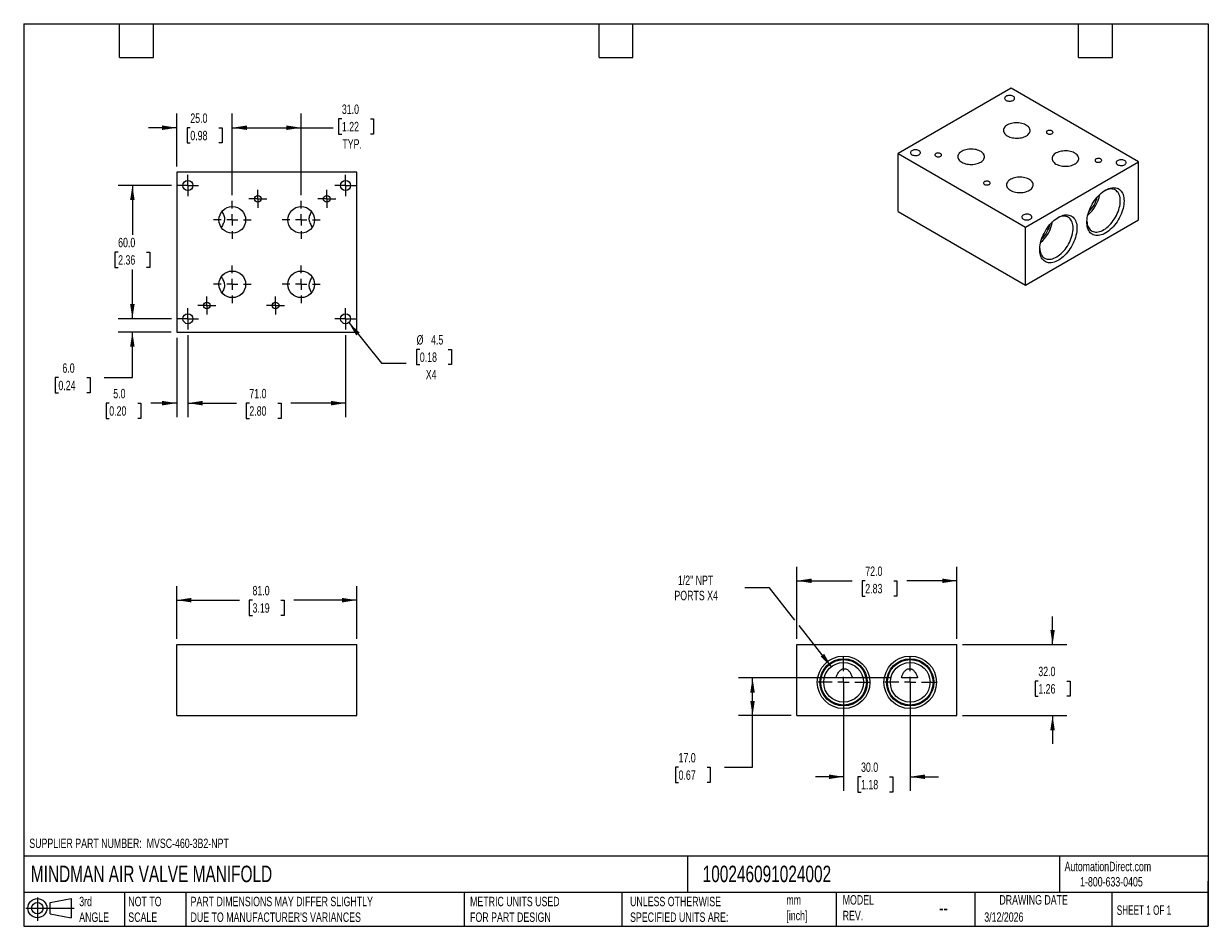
# Model space of a CAD drawing. Header units: millimetres. Extents: x 13 to 546, y 13 to 419.
import ezdxf

# ---------------------------------------------------------------- set-up
doc = ezdxf.new("R2010")
doc.units = ezdxf.units.MM
doc.header["$LTSCALE"] = 2
doc.linetypes.add('SLD-Center', pattern=[19.05, 15.24, -1.27, 1.27, -1.27])
doc.linetypes.add('SLD-Solid', pattern=[0])
doc.layers.add('CENTER', color=40, linetype='SLD-Center')
doc.layers.add('SLD-DEFPOINTS', color=7, linetype='Continuous')
doc.layers.add('DIMENSIONS', color=140, linetype='SLD-Solid', lineweight=25)
doc.layers.add('TEXT', color=140, linetype='SLD-Solid', lineweight=25)
doc.styles.add('SLDTEXTSTYLE0', font='TXT', dxfattribs={"width": 0.7})
doc.styles.add('SLDTEXTSTYLE1', font='TXT', dxfattribs={"width": 0.65})
doc.dimstyles.new('SLDDIMSTYLE0', dxfattribs={"dimtxt": 4.316016, "dimasz": 6.604, "dimexe": 0, "dimexo": 0.0625, "dimgap": 1.079004, "dimtad": 0, "dimtih": 1, "dimtoh": 1, "dimdec": 1, "dimrnd": 1e-09, "dimzin": 4, "dimdsep": 46, "dimtxsty": 'SLDTEXTSTYLE0', "dimsah": 1, "dimcen": 0.09, "dimadec": 0, "dimazin": 1, "dimtfac": 1, "dimtdec": 1, "dimtofl": 0, "dimtmove": 0, "dimatfit": 3, "dimfxl": 0, "dimfrac": 2, "dimtolj": 1, "dimtzin": 12, "dimarcsym": 0})
doc.dimstyles.new('SLDDIMSTYLE1', dxfattribs={"dimtxt": 4.316016, "dimasz": 6.604, "dimexe": 0, "dimexo": 0.0625, "dimgap": 1.079004, "dimtad": 0, "dimtih": 1, "dimtoh": 1, "dimdec": 1, "dimrnd": 1e-09, "dimzin": 12, "dimdsep": 46, "dimtxsty": 'SLDTEXTSTYLE0', "dimsah": 1, "dimcen": 0, "dimadec": 0, "dimazin": 3, "dimtfac": 1, "dimtdec": 1, "dimtofl": 0, "dimtmove": 0, "dimatfit": 3, "dimfxl": 0, "dimfrac": 2, "dimtolj": 1, "dimtzin": 12, "dimarcsym": 0})
doc.dimstyles.new('SLDDIMSTYLE2', dxfattribs={"dimtxt": 4.316016, "dimasz": 6.604, "dimexe": 0, "dimexo": 0.0625, "dimgap": 1.079004, "dimtad": 0, "dimtih": 1, "dimtoh": 1, "dimdec": 1, "dimrnd": 1e-09, "dimzin": 4, "dimdsep": 46, "dimtxsty": 'SLDTEXTSTYLE0', "dimsah": 1, "dimcen": 0.09, "dimadec": 0, "dimazin": 1, "dimtfac": 1, "dimtdec": 1, "dimtmove": 0, "dimatfit": 0, "dimfxl": 0, "dimfrac": 2, "dimtolj": 1, "dimtzin": 12, "dimarcsym": 0})
doc.dimstyles.new('SLDDIMSTYLE3', dxfattribs={"dimtxt": 4.316016, "dimasz": 6.604, "dimexe": 0, "dimexo": 0.0625, "dimgap": 1.079004, "dimtad": 0, "dimtih": 1, "dimtoh": 1, "dimdec": 1, "dimrnd": 1e-09, "dimzin": 12, "dimdsep": 46, "dimtxsty": 'SLDTEXTSTYLE0', "dimsah": 1, "dimcen": 0, "dimadec": 0, "dimazin": 3, "dimtfac": 1, "dimtdec": 1, "dimtofl": 0, "dimtmove": 0, "dimatfit": 3, "dimfxl": 0, "dimfrac": 2, "dimtolj": 1, "dimtzin": 12, "dimarcsym": 0})

# ---------------------------------------------------------------- blocks, each defined once
blk = doc.blocks.new('Block11')
at = {"color": 7, "linetype": 'SLD-Solid', "lineweight": 18}
for p, q in [((0, 5.76), (21.75, 5.76)), ((5.18, 10.62), (5.18, 0)), ((10.96, 8.33), (20.35, 10.06)), ((10.96, 3.19), (10.96, 8.33)), ((20.35, 10.06), (20.35, 1.46)), ((10.96, 3.19), (20.35, 1.46))]:
    blk.add_line(p, q, dxfattribs=at)
for radius in [4.3, 2.57]:
    blk.add_circle((5.18, 5.76), radius, dxfattribs=at)
blk = doc.blocks.new('Block12')
at = {"layer": 'SLD-DEFPOINTS'}
blk.add_blockref('Block11', (0, 0), dxfattribs=at)
blk = doc.blocks.new('_D')
at = {"layer": 'DIMENSIONS'}
for p, q in [((81.64, 142.09), (81.64, 165.9)), ((162.64, 142.09), (162.64, 165.9)), ((81.64, 159.55), (109.88, 159.55)), ((115.73, 159.55), (114.28, 159.55)), ((114.28, 159.55), (114.28, 152.69)), ((128.55, 159.55), (130, 159.55)), ((130, 159.55), (130, 152.69)), ((162.64, 159.55), (134.4, 159.55)), ((114.28, 152.69), (115.73, 152.69)), ((130, 152.69), (128.55, 152.69))]:
    blk.add_line(p, q, dxfattribs=at)
for points in [[(81.64, 159.55), (88.24, 158.54), (88.24, 160.57)], [(162.64, 159.55), (156.03, 160.57), (156.03, 158.54)]]:
    blk.add_solid(points, dxfattribs=at)
at = {"layer": 'DIMENSIONS', "char_height": 4.233, "attachment_point": 1, "style": 'SLDTEXTSTYLE0'}
for s, insert in [('81.0', (115.73, 165.97)), ('3.19', (115.73, 158.15))]:
    blk.add_mtext(s, dxfattribs=dict(at, insert=insert))
blk = doc.blocks.new('_D_1')
at = {"layer": 'DIMENSIONS'}
for p, q in [((402.84, 124.55), (334.53, 124.55)), ((340.88, 107.55), (340.88, 124.55)), ((358.34, 107.55), (334.53, 107.55)), ((340.88, 84.29), (340.88, 107.55)), ((307.57, 84.29), (306.12, 84.29)), ((306.12, 84.29), (306.12, 77.43)), ((320.39, 84.29), (321.84, 84.29)), ((321.84, 84.29), (321.84, 77.43)), ((328.18, 84.29), (340.88, 84.29)), ((306.12, 77.43), (307.57, 77.43)), ((321.84, 77.43), (320.39, 77.43))]:
    blk.add_line(p, q, dxfattribs=at)
for points in [[(340.88, 124.55), (339.86, 117.95), (341.89, 117.95)], [(340.88, 107.55), (341.89, 114.16), (339.86, 114.16)]]:
    blk.add_solid(points, dxfattribs=at)
at = {"layer": 'DIMENSIONS', "char_height": 4.233, "attachment_point": 1, "style": 'SLDTEXTSTYLE0'}
for s, insert in [('17.0', (307.57, 90.71)), ('0.67', (307.57, 82.89))]:
    blk.add_mtext(s, dxfattribs=dict(at, insert=insert))
blk = doc.blocks.new('_D_2')
at = {"layer": 'DIMENSIONS'}
for p, q in [((348.54, 165.17), (337.43, 165.17)), ((359.94, 150.6), (348.54, 165.17)), ((376.37, 129.58), (361.81, 148.2))]:
    blk.add_line(p, q, dxfattribs=at)
blk.add_solid([(376.37, 129.58), (373.11, 135.41), (371.51, 134.16)], dxfattribs=at)
at = {"layer": 'DIMENSIONS', "char_height": 4.233, "attachment_point": 1, "style": 'SLDTEXTSTYLE0'}
for s, insert in [('1/2" NPT', (307.26, 170.62)), ('PORTS X4', (305.7, 163.76))]:
    blk.add_mtext(s, dxfattribs=dict(at, insert=insert))
blk = doc.blocks.new('_D_3')
at = {"layer": 'DIMENSIONS'}
for p, q in [((475.98, 139.55), (475.98, 152.25)), ((435.42, 139.55), (482.33, 139.55)), ((469.56, 123.14), (468.11, 123.14)), ((468.11, 123.14), (468.11, 116.28)), ((482.39, 123.14), (483.84, 123.14)), ((483.84, 123.14), (483.84, 116.28)), ((468.11, 116.28), (469.56, 116.28)), ((483.84, 116.28), (482.39, 116.28)), ((435.42, 107.55), (482.33, 107.55)), ((475.98, 107.55), (475.98, 94.85))]:
    blk.add_line(p, q, dxfattribs=at)
for points in [[(475.98, 139.55), (476.99, 146.16), (474.96, 146.16)], [(475.98, 107.55), (474.96, 100.95), (476.99, 100.95)]]:
    blk.add_solid(points, dxfattribs=at)
at = {"layer": 'DIMENSIONS', "char_height": 4.233, "attachment_point": 1, "style": 'SLDTEXTSTYLE0'}
for s, insert in [('32.0', (469.56, 129.56)), ('1.26', (469.56, 121.74))]:
    blk.add_mtext(s, dxfattribs=dict(at, insert=insert))
blk = doc.blocks.new('_D_4')
at = {"layer": 'DIMENSIONS'}
for p, q in [((381.88, 120.01), (381.88, 73.68)), ((411.88, 120.01), (411.88, 73.68)), ((381.88, 80.03), (369.18, 80.03)), ((389.74, 80.03), (388.29, 80.03)), ((388.29, 80.03), (388.29, 73.17)), ((402.56, 80.03), (404.01, 80.03)), ((404.01, 80.03), (404.01, 73.17)), ((411.88, 80.03), (424.58, 80.03)), ((388.29, 73.17), (389.74, 73.17)), ((404.01, 73.17), (402.56, 73.17))]:
    blk.add_line(p, q, dxfattribs=at)
for points in [[(381.88, 80.03), (375.27, 81.04), (375.27, 79.01)], [(411.88, 80.03), (418.48, 79.01), (418.48, 81.04)]]:
    blk.add_solid(points, dxfattribs=at)
at = {"layer": 'DIMENSIONS', "char_height": 4.233, "attachment_point": 1, "style": 'SLDTEXTSTYLE0'}
for s, insert in [('30.0', (389.74, 86.45)), ('1.18', (389.74, 78.62))]:
    blk.add_mtext(s, dxfattribs=dict(at, insert=insert))
blk = doc.blocks.new('_D_5')
at = {"layer": 'DIMENSIONS'}
for p, q in [((360.88, 142.09), (360.88, 174.62)), ((432.88, 142.09), (432.88, 174.62)), ((360.88, 168.27), (385.79, 168.27)), ((391.64, 168.27), (390.19, 168.27)), ((390.19, 168.27), (390.19, 161.41)), ((404.47, 168.27), (405.92, 168.27)), ((405.92, 168.27), (405.92, 161.41)), ((432.88, 168.27), (410.32, 168.27)), ((390.19, 161.41), (391.64, 161.41)), ((405.92, 161.41), (404.47, 161.41))]:
    blk.add_line(p, q, dxfattribs=at)
for points in [[(360.88, 168.27), (367.48, 167.25), (367.48, 169.28)], [(432.88, 168.27), (426.27, 169.28), (426.27, 167.25)]]:
    blk.add_solid(points, dxfattribs=at)
at = {"layer": 'DIMENSIONS', "char_height": 4.233, "attachment_point": 1, "style": 'SLDTEXTSTYLE0'}
for s, insert in [('72.0', (391.64, 174.69)), ('2.83', (391.64, 166.87))]:
    blk.add_mtext(s, dxfattribs=dict(at, insert=insert))
blk = doc.blocks.new('SW_CENTERMARKSYMBOL_0')
at = {"layer": 'CENTER', "color": 0}
for p, q in [((0, 5.08), (0, 11.4681)), ((-5.08, 0), (-11.4681, 0)), ((0, 0), (-2.54, 0)), ((0, 0), (0, 2.54)), ((0, 0), (0, -2.54)), ((0, 0), (2.54, 0)), ((5.08, 0), (11.4681, 0)), ((0, -5.08), (0, -11.4681))]:
    blk.add_line(p, q, dxfattribs=at)
blk = doc.blocks.new('SW_CENTERMARKSYMBOL_1')
at = {"layer": 'CENTER', "color": 0}
for p, q in [((0, 5.08), (0, 11.4681)), ((-5.08, 0), (-11.4681, 0)), ((0, 0), (-2.54, 0)), ((0, 0), (0, 2.54)), ((0, 0), (0, -2.54)), ((0, 0), (2.54, 0)), ((5.08, 0), (11.4681, 0)), ((0, -5.08), (0, -11.4681))]:
    blk.add_line(p, q, dxfattribs=at)
blk = doc.blocks.new('_D_6')
at = {"layer": 'DIMENSIONS'}
for p, q in [((79.31, 346.25), (55.29, 346.25)), ((61.64, 346.25), (61.64, 324.08)), ((55.23, 316.25), (53.78, 316.25)), ((53.78, 316.25), (53.78, 309.39)), ((68.05, 316.25), (69.5, 316.25)), ((69.5, 316.25), (69.5, 309.39)), ((53.78, 309.39), (55.23, 309.39)), ((69.5, 309.39), (68.05, 309.39)), ((61.64, 286.25), (61.64, 308.43)), ((79.31, 286.25), (55.29, 286.25))]:
    blk.add_line(p, q, dxfattribs=at)
for points in [[(61.64, 346.25), (60.62, 339.65), (62.65, 339.65)], [(61.64, 286.25), (62.65, 292.86), (60.62, 292.86)]]:
    blk.add_solid(points, dxfattribs=at)
at = {"layer": 'DIMENSIONS', "char_height": 4.233, "attachment_point": 1, "style": 'SLDTEXTSTYLE0'}
for s, insert in [('60.0', (55.23, 322.68)), ('2.36', (55.23, 314.85))]:
    blk.add_mtext(s, dxfattribs=dict(at, insert=insert))
blk = doc.blocks.new('_D_7')
at = {"layer": 'DIMENSIONS'}
for p, q in [((61.64, 286.25), (61.64, 298.95)), ((79.31, 286.25), (55.29, 286.25)), ((79.1, 280.25), (55.29, 280.25)), ((61.64, 259.73), (61.64, 280.25)), ((28.33, 259.73), (26.88, 259.73)), ((26.88, 259.73), (26.88, 252.87)), ((41.16, 259.73), (42.6, 259.73)), ((42.6, 259.73), (42.6, 252.87)), ((48.94, 259.73), (61.64, 259.73)), ((26.88, 252.87), (28.33, 252.87)), ((42.6, 252.87), (41.16, 252.87))]:
    blk.add_line(p, q, dxfattribs=at)
for points in [[(61.64, 286.25), (62.65, 292.86), (60.62, 292.86)], [(61.64, 280.25), (60.62, 273.65), (62.65, 273.65)]]:
    blk.add_solid(points, dxfattribs=at)
at = {"layer": 'DIMENSIONS', "char_height": 4.233, "attachment_point": 1, "style": 'SLDTEXTSTYLE0'}
for s, insert in [('6.0', (30.13, 266.15)), ('0.24', (28.33, 258.32))]:
    blk.add_mtext(s, dxfattribs=dict(at, insert=insert))
blk = doc.blocks.new('_D_8')
at = {"layer": 'DIMENSIONS'}
for p, q in [((81.64, 277.71), (81.64, 241.9)), ((86.64, 278.92), (86.64, 241.9)), ((51.23, 248.25), (49.78, 248.25)), ((49.78, 248.25), (49.78, 241.39)), ((64.06, 248.25), (65.51, 248.25)), ((65.51, 248.25), (65.51, 241.39)), ((81.64, 248.25), (69.91, 248.25)), ((86.64, 248.25), (99.34, 248.25)), ((49.78, 241.39), (51.23, 241.39)), ((65.51, 241.39), (64.06, 241.39))]:
    blk.add_line(p, q, dxfattribs=at)
for points in [[(81.64, 248.25), (75.03, 249.27), (75.03, 247.24)], [(86.64, 248.25), (93.24, 247.24), (93.24, 249.27)]]:
    blk.add_solid(points, dxfattribs=at)
at = {"layer": 'DIMENSIONS', "char_height": 4.233, "attachment_point": 1, "style": 'SLDTEXTSTYLE0'}
for s, insert in [('5.0', (53.03, 254.68)), ('0.20', (51.23, 246.85))]:
    blk.add_mtext(s, dxfattribs=dict(at, insert=insert))
blk = doc.blocks.new('_D_9')
at = {"layer": 'DIMENSIONS'}
for p, q in [((86.64, 278.92), (86.64, 241.9)), ((157.64, 278.92), (157.64, 241.9)), ((86.64, 248.25), (108.46, 248.25)), ((114.31, 248.25), (112.86, 248.25)), ((112.86, 248.25), (112.86, 241.39)), ((127.13, 248.25), (128.58, 248.25)), ((128.58, 248.25), (128.58, 241.39)), ((157.64, 248.25), (132.98, 248.25)), ((112.86, 241.39), (114.31, 241.39)), ((128.58, 241.39), (127.13, 241.39))]:
    blk.add_line(p, q, dxfattribs=at)
for points in [[(86.64, 248.25), (93.24, 247.24), (93.24, 249.27)], [(157.64, 248.25), (151.03, 249.27), (151.03, 247.24)]]:
    blk.add_solid(points, dxfattribs=at)
at = {"layer": 'DIMENSIONS', "char_height": 4.233, "attachment_point": 1, "style": 'SLDTEXTSTYLE0'}
for s, insert in [('71.0', (114.31, 254.68)), ('2.80', (114.31, 246.85))]:
    blk.add_mtext(s, dxfattribs=dict(at, insert=insert))
blk = doc.blocks.new('_D_10')
at = {"layer": 'DIMENSIONS'}
for p, q in [((159.05, 284.5), (173.88, 266.19)), ((191.07, 272.46), (189.62, 272.46)), ((189.62, 272.46), (189.62, 265.6)), ((203.89, 272.46), (205.34, 272.46)), ((205.34, 272.46), (205.34, 265.6)), ((173.88, 266.19), (184.99, 266.19)), ((189.62, 265.6), (191.07, 265.6)), ((205.34, 265.6), (203.89, 265.6))]:
    blk.add_line(p, q, dxfattribs=at)
blk.add_solid([(159.05, 284.5), (162.42, 278.73), (164, 280.01)], dxfattribs=at)
at = {"layer": 'DIMENSIONS', "char_height": 4.233, "attachment_point": 1, "style": 'SLDTEXTSTYLE0'}
for s, insert in [('%%c', (189.61, 278.88)), ('4.5', (196.12, 278.88)), ('0.18', (191.07, 271.06)), ('X4', (193.75, 263.23))]:
    blk.add_mtext(s, dxfattribs=dict(at, insert=insert))
blk = doc.blocks.new('_D_11')
at = {"layer": 'DIMENSIONS'}
for p, q in [((81.64, 354.79), (81.64, 378.6)), ((106.64, 341.83), (106.64, 378.6)), ((81.64, 372.25), (68.94, 372.25)), ((87.73, 372.25), (86.28, 372.25)), ((86.28, 372.25), (86.28, 365.39)), ((100.55, 372.25), (102, 372.25)), ((102, 372.25), (102, 365.39)), ((106.64, 372.25), (119.34, 372.25)), ((86.28, 365.39), (87.73, 365.39)), ((102, 365.39), (100.55, 365.39))]:
    blk.add_line(p, q, dxfattribs=at)
for points in [[(81.64, 372.25), (75.03, 373.27), (75.03, 371.24)], [(106.64, 372.25), (113.24, 371.24), (113.24, 373.27)]]:
    blk.add_solid(points, dxfattribs=at)
at = {"layer": 'DIMENSIONS', "char_height": 4.233, "attachment_point": 1, "style": 'SLDTEXTSTYLE0'}
for s, insert in [('25.0', (87.73, 378.68)), ('0.98', (87.73, 370.85))]:
    blk.add_mtext(s, dxfattribs=dict(at, insert=insert))
blk = doc.blocks.new('_D_12')
at = {"layer": 'DIMENSIONS'}
for p, q in [((106.64, 341.83), (106.64, 378.6)), ((137.64, 341.83), (137.64, 378.6)), ((155.97, 376.29), (154.52, 376.29)), ((154.52, 376.29), (154.52, 369.43)), ((168.8, 376.29), (170.25, 376.29)), ((170.25, 376.29), (170.25, 369.43)), ((106.64, 372.25), (137.64, 372.25)), ((137.64, 372.25), (152.11, 372.25)), ((154.52, 369.43), (155.97, 369.43)), ((170.25, 369.43), (168.8, 369.43))]:
    blk.add_line(p, q, dxfattribs=at)
for points in [[(106.64, 372.25), (113.24, 371.24), (113.24, 373.27)], [(137.64, 372.25), (131.03, 373.27), (131.03, 371.24)]]:
    blk.add_solid(points, dxfattribs=at)
at = {"layer": 'DIMENSIONS', "char_height": 4.233, "attachment_point": 1, "style": 'SLDTEXTSTYLE0'}
for s, insert in [('31.0', (155.97, 382.71)), ('1.22', (155.97, 374.89)), ('TYP.', (156.18, 367.06))]:
    blk.add_mtext(s, dxfattribs=dict(at, insert=insert))
blk = doc.blocks.new('SW_CENTERMARKSYMBOL_2')
at = {"layer": 'CENTER', "color": 0}
for p, q in [((-2.54, 0), (-4.79, 0)), ((0, 0), (-2.54, 0)), ((0, 2.54), (0, 4.79)), ((0, 0), (0, 2.54)), ((0, 0), (0, -2.54)), ((0, 0), (2.54, 0)), ((2.54, 0), (4.79, 0)), ((0, -2.54), (0, -4.79))]:
    blk.add_line(p, q, dxfattribs=at)
blk = doc.blocks.new('SW_CENTERMARKSYMBOL_3')
at = {"layer": 'CENTER', "color": 0}
for p, q in [((-2.54, 0), (-4.79, 0)), ((0, 0), (-2.54, 0)), ((0, 2.54), (0, 4.79)), ((0, 0), (0, 2.54)), ((0, 0), (0, -2.54)), ((0, 0), (2.54, 0)), ((2.54, 0), (4.79, 0)), ((0, -2.54), (0, -4.79))]:
    blk.add_line(p, q, dxfattribs=at)
blk = doc.blocks.new('SW_CENTERMARKSYMBOL_4')
at = {"layer": 'CENTER', "color": 0}
for p, q in [((-2.54, 0), (-4.79, 0)), ((0, 0), (-2.54, 0)), ((0, 2.54), (0, 4.79)), ((0, 0), (0, 2.54)), ((0, 0), (0, -2.54)), ((0, 0), (2.54, 0)), ((2.54, 0), (4.79, 0)), ((0, -2.54), (0, -4.79))]:
    blk.add_line(p, q, dxfattribs=at)
blk = doc.blocks.new('SW_CENTERMARKSYMBOL_5')
at = {"layer": 'CENTER', "color": 0}
for p, q in [((-2.54, 0), (-4.79, 0)), ((0, 0), (-2.54, 0)), ((0, 2.54), (0, 4.79)), ((0, 0), (0, 2.54)), ((0, 0), (0, -2.54)), ((0, 0), (2.54, 0)), ((2.54, 0), (4.79, 0)), ((0, -2.54), (0, -4.79))]:
    blk.add_line(p, q, dxfattribs=at)
blk = doc.blocks.new('SW_CENTERMARKSYMBOL_6')
at = {"layer": 'CENTER', "color": 0}
for p, q in [((-33.54, 0), (-35.04, 0)), ((-31, 0), (-33.54, 0)), ((-31, 2.54), (-31, 4.04)), ((-31, 0), (-31, 2.54)), ((-31, 0), (-31, -2.54)), ((-31, 0), (-28.46, 0)), ((-28.46, 0), (-26.96, 0)), ((-2.54, 0), (-4.04, 0)), ((0, 0), (-2.54, 0)), ((0, 2.54), (0, 4.04)), ((0, 0), (0, 2.54)), ((0, 0), (0, -2.54)), ((0, 0), (2.54, 0)), ((2.54, 0), (4.04, 0)), ((-31, -2.54), (-31, -4.04)), ((0, -2.54), (0, -4.04))]:
    blk.add_line(p, q, dxfattribs=at)
blk = doc.blocks.new('SW_CENTERMARKSYMBOL_7')
at = {"layer": 'CENTER', "color": 0}
for p, q in [((-33.54, 0), (-35.04, 0)), ((-31, 0), (-33.54, 0)), ((-31, 2.54), (-31, 4.04)), ((-31, 0), (-31, 2.54)), ((-31, 0), (-31, -2.54)), ((-31, 0), (-28.46, 0)), ((-28.46, 0), (-26.96, 0)), ((-2.54, 0), (-4.04, 0)), ((0, 0), (-2.54, 0)), ((0, 2.54), (0, 4.04)), ((0, 0), (0, 2.54)), ((0, 0), (0, -2.54)), ((0, 0), (2.54, 0)), ((2.54, 0), (4.04, 0)), ((-31, -2.54), (-31, -4.04)), ((0, -2.54), (0, -4.04))]:
    blk.add_line(p, q, dxfattribs=at)
blk = doc.blocks.new('SW_CENTERMARKSYMBOL_8')
at = {"layer": 'CENTER', "color": 0}
for p, q in [((-31, 5.08), (-31, 8.54)), ((0, 5.08), (0, 8.54)), ((-36.08, 0), (-39.54, 0)), ((-31, 0), (-33.54, 0)), ((-31, 0), (-31, 2.54)), ((-31, 0), (-31, -2.54)), ((-31, 0), (-28.46, 0)), ((-25.92, 0), (-22.46, 0)), ((-5.08, 0), (-8.54, 0)), ((0, 0), (-2.54, 0)), ((0, 0), (0, 2.54)), ((0, 0), (0, -2.54)), ((0, 0), (2.54, 0)), ((5.08, 0), (8.54, 0)), ((-31, -5.08), (-31, -8.54)), ((0, -5.08), (0, -8.54))]:
    blk.add_line(p, q, dxfattribs=at)
blk = doc.blocks.new('SW_CENTERMARKSYMBOL_9')
at = {"layer": 'CENTER', "color": 0}
for p, q in [((-31, 5.08), (-31, 8.54)), ((0, 5.08), (0, 8.54)), ((-36.08, 0), (-39.54, 0)), ((-31, 0), (-33.54, 0)), ((-31, 0), (-31, 2.54)), ((-31, 0), (-31, -2.54)), ((-31, 0), (-28.46, 0)), ((-25.92, 0), (-22.46, 0)), ((-5.08, 0), (-8.54, 0)), ((0, 0), (-2.54, 0)), ((0, 0), (0, 2.54)), ((0, 0), (0, -2.54)), ((0, 0), (2.54, 0)), ((5.08, 0), (8.54, 0)), ((-31, -5.08), (-31, -8.54)), ((0, -5.08), (0, -8.54))]:
    blk.add_line(p, q, dxfattribs=at)

msp = doc.modelspace()

# ---------------------------------------------------------------- linework, layer by layer
for p, q in [((457.36, 390), (406.45, 360.61)), ((514.63, 356.94), (457.36, 390)), ((406.45, 360.61), (463.72, 327.55)), ((406.45, 334.48), (406.45, 360.61)), ((81.64, 352.25), (81.64, 280.25)), ((162.64, 352.25), (81.64, 352.25)), ((162.64, 280.25), (162.64, 352.25)), ((463.72, 327.55), (514.63, 356.94)), ((514.63, 330.81), (514.63, 356.94)), ((406.45, 334.48), (463.72, 301.42)), ((463.72, 301.42), (514.63, 330.81)), ((463.72, 301.42), (463.72, 327.55)), ((81.64, 280.25), (162.64, 280.25)), ((81.64, 107.55), (81.64, 139.55)), ((81.64, 139.55), (162.64, 139.55)), ((162.64, 107.55), (162.64, 139.55)), ((360.88, 107.55), (360.88, 139.55)), ((360.88, 139.55), (432.88, 139.55)), ((432.88, 107.55), (432.88, 139.55)), ((81.64, 107.55), (162.64, 107.55)), ((360.88, 107.55), (432.88, 107.55))]:
    msp.add_line(p, q)
at = {"flags": 128}
for points in [[(455.06, 384.59), (455.39, 384.44), (455.77, 384.32), (456.17, 384.24), (456.6, 384.21), (457.02, 384.23), (457.44, 384.3), (457.82, 384.4), (458.16, 384.55), (458.45, 384.73), (458.67, 384.94), (458.82, 385.18), (458.9, 385.42), (458.89, 385.67), (458.79, 385.91), (458.63, 386.13), (458.39, 386.34), (458.08, 386.51), (457.73, 386.65), (457.34, 386.75), (456.92, 386.8), (456.49, 386.81), (456.07, 386.77), (455.67, 386.68), (455.3, 386.55), (454.99, 386.39), (454.73, 386.19), (454.54, 385.97), (454.43, 385.73), (454.4, 385.48), (454.45, 385.24), (454.58, 385), (454.79, 384.78), (455.06, 384.59)], [(455.59, 368.57), (456.1, 368.31), (456.66, 368.08), (457.26, 367.89), (457.9, 367.74), (458.56, 367.64), (459.23, 367.57), (459.92, 367.56), (460.6, 367.59), (461.28, 367.66), (461.93, 367.78), (462.56, 367.93), (463.15, 368.13), (463.7, 368.37), (464.19, 368.64), (464.64, 368.95), (465.01, 369.27), (465.33, 369.63), (465.57, 370), (465.73, 370.38), (465.82, 370.77), (465.83, 371.17), (465.76, 371.56), (465.61, 371.95), (465.39, 372.32), (465.1, 372.68), (464.74, 373.02), (464.31, 373.33), (463.83, 373.61), (463.29, 373.85), (462.71, 374.06), (462.09, 374.23), (461.44, 374.36), (460.77, 374.44), (460.09, 374.48), (459.4, 374.48), (458.73, 374.43), (458.06, 374.33), (457.42, 374.19), (456.81, 374.01), (456.24, 373.79), (455.71, 373.54), (455.24, 373.25), (454.83, 372.93), (454.49, 372.59), (454.21, 372.23), (454.01, 371.85), (453.88, 371.46), (453.83, 371.07), (453.86, 370.68), (453.97, 370.28), (454.15, 369.9), (454.41, 369.54), (454.74, 369.19), (455.13, 368.87), (455.59, 368.57)], [(473.62, 369.59), (473.89, 369.47), (474.21, 369.38), (474.55, 369.34), (474.9, 369.35), (475.24, 369.4), (475.54, 369.5), (475.8, 369.63), (476, 369.79), (476.13, 369.98), (476.18, 370.18), (476.15, 370.38), (476.04, 370.57), (475.86, 370.74), (475.61, 370.88), (475.32, 370.99), (474.99, 371.05), (474.64, 371.07), (474.29, 371.04), (473.97, 370.97), (473.68, 370.85), (473.45, 370.7), (473.29, 370.52), (473.2, 370.33), (473.19, 370.13), (473.26, 369.93), (473.41, 369.75), (473.62, 369.59)], [(412.63, 360.1), (412.96, 359.94), (413.34, 359.83), (413.75, 359.75), (414.17, 359.72), (414.6, 359.74), (415.01, 359.8), (415.4, 359.91), (415.74, 360.06), (416.03, 360.24), (416.25, 360.45), (416.4, 360.68), (416.47, 360.93), (416.46, 361.17), (416.37, 361.42), (416.2, 361.64), (415.96, 361.85), (415.66, 362.02), (415.3, 362.16), (414.91, 362.26), (414.49, 362.31), (414.06, 362.32), (413.64, 362.27), (413.24, 362.19), (412.88, 362.06), (412.56, 361.89), (412.3, 361.7), (412.12, 361.47), (412.01, 361.24), (411.98, 360.99), (412.03, 360.74), (412.16, 360.51), (412.36, 360.29), (412.63, 360.1)], [(423.42, 359.39), (423.69, 359.26), (424.01, 359.18), (424.35, 359.14), (424.69, 359.14), (425.03, 359.19), (425.34, 359.29), (425.6, 359.42), (425.8, 359.59), (425.93, 359.78), (425.98, 359.97), (425.95, 360.17), (425.84, 360.37), (425.65, 360.54), (425.41, 360.68), (425.11, 360.78), (424.78, 360.85), (424.43, 360.86), (424.09, 360.84), (423.77, 360.76), (423.48, 360.65), (423.25, 360.5), (423.08, 360.32), (422.99, 360.12), (422.98, 359.92), (423.05, 359.73), (423.2, 359.54), (423.42, 359.39)], [(435.08, 356.73), (435.6, 356.47), (436.16, 356.24), (436.76, 356.05), (437.39, 355.9), (438.05, 355.8), (438.73, 355.74), (439.41, 355.72), (440.1, 355.75), (440.77, 355.82), (441.42, 355.94), (442.05, 356.1), (442.64, 356.3), (443.19, 356.53), (443.69, 356.8), (444.13, 357.11), (444.51, 357.44), (444.82, 357.79), (445.06, 358.16), (445.22, 358.54), (445.31, 358.94), (445.32, 359.33), (445.25, 359.72), (445.11, 360.11), (444.89, 360.49), (444.59, 360.84), (444.23, 361.18), (443.8, 361.49), (443.32, 361.77), (442.78, 362.01), (442.2, 362.22), (441.58, 362.39), (440.93, 362.52), (440.27, 362.6), (439.58, 362.64), (438.9, 362.64), (438.22, 362.59), (437.55, 362.49), (436.91, 362.35), (436.3, 362.17), (435.73, 361.96), (435.21, 361.7), (434.74, 361.41), (434.33, 361.1), (433.98, 360.76), (433.71, 360.39), (433.5, 360.02), (433.38, 359.63), (433.33, 359.23), (433.36, 358.84), (433.46, 358.45), (433.65, 358.07), (433.91, 357.7), (434.23, 357.35), (434.63, 357.03), (435.08, 356.73)], [(477.51, 355.92), (478.02, 355.65), (478.58, 355.43), (479.18, 355.24), (479.82, 355.09), (480.48, 354.98), (481.15, 354.92), (481.84, 354.9), (482.52, 354.93), (483.2, 355), (483.85, 355.12), (484.48, 355.28), (485.07, 355.48), (485.62, 355.72), (486.12, 355.99), (486.56, 356.29), (486.94, 356.62), (487.25, 356.97), (487.49, 357.34), (487.65, 357.73), (487.74, 358.12), (487.75, 358.51), (487.68, 358.91), (487.53, 359.29), (487.31, 359.67), (487.02, 360.03), (486.66, 360.36), (486.23, 360.67), (485.75, 360.95), (485.21, 361.2), (484.63, 361.41), (484.01, 361.58), (483.36, 361.7), (482.69, 361.79), (482.01, 361.83), (481.33, 361.82), (480.65, 361.77), (479.98, 361.68), (479.34, 361.54), (478.73, 361.36), (478.16, 361.14), (477.63, 360.88), (477.16, 360.6), (476.75, 360.28), (476.41, 359.94), (476.13, 359.58), (475.93, 359.2), (475.8, 358.81), (475.75, 358.42), (475.78, 358.02), (475.89, 357.63), (476.07, 357.25), (476.33, 356.88), (476.66, 356.54), (477.05, 356.21), (477.51, 355.92)], [(495.54, 356.94), (495.82, 356.81), (496.13, 356.73), (496.47, 356.69), (496.82, 356.69), (497.16, 356.75), (497.46, 356.84), (497.72, 356.97), (497.92, 357.14), (498.05, 357.33), (498.1, 357.53), (498.07, 357.73), (497.96, 357.92), (497.78, 358.09), (497.53, 358.23), (497.24, 358.33), (496.91, 358.4), (496.56, 358.42), (496.21, 358.39), (495.89, 358.31), (495.61, 358.2), (495.37, 358.05), (495.21, 357.87), (495.12, 357.68), (495.11, 357.47), (495.18, 357.28), (495.33, 357.1), (495.54, 356.94)], [(505.26, 355.61), (505.59, 355.45), (505.97, 355.34), (506.38, 355.26), (506.8, 355.23), (507.23, 355.25), (507.64, 355.31), (508.03, 355.42), (508.37, 355.57), (508.66, 355.75), (508.88, 355.96), (509.03, 356.19), (509.1, 356.44), (509.09, 356.68), (509, 356.93), (508.83, 357.15), (508.59, 357.36), (508.29, 357.53), (507.93, 357.67), (507.54, 357.77), (507.12, 357.82), (506.7, 357.83), (506.27, 357.78), (505.87, 357.7), (505.51, 357.57), (505.19, 357.4), (504.93, 357.21), (504.75, 356.98), (504.64, 356.75), (504.61, 356.5), (504.66, 356.25), (504.79, 356.02), (504.99, 355.8), (505.26, 355.61)], [(445.34, 346.73), (445.61, 346.61), (445.93, 346.52), (446.27, 346.48), (446.62, 346.49), (446.95, 346.54), (447.26, 346.64), (447.52, 346.77), (447.72, 346.93), (447.85, 347.12), (447.9, 347.32), (447.87, 347.52), (447.76, 347.71), (447.57, 347.88), (447.33, 348.02), (447.03, 348.13), (446.7, 348.19), (446.35, 348.21), (446.01, 348.18), (445.69, 348.11), (445.4, 347.99), (445.17, 347.84), (445, 347.66), (444.91, 347.47), (444.9, 347.27), (444.97, 347.07), (445.12, 346.89), (445.34, 346.73)], [(457, 344.08), (457.52, 343.82), (458.08, 343.59), (458.68, 343.4), (459.31, 343.25), (459.97, 343.14), (460.65, 343.08), (461.33, 343.07), (462.02, 343.09), (462.69, 343.17), (463.34, 343.28), (463.97, 343.44), (464.56, 343.64), (465.11, 343.88), (465.61, 344.15), (466.05, 344.45), (466.43, 344.78), (466.74, 345.13), (466.98, 345.51), (467.14, 345.89), (467.23, 346.28), (467.24, 346.68), (467.17, 347.07), (467.03, 347.46), (466.81, 347.83), (466.51, 348.19), (466.15, 348.52), (465.73, 348.83), (465.24, 349.11), (464.7, 349.36), (464.12, 349.57), (463.5, 349.74), (462.86, 349.87), (462.19, 349.95), (461.5, 349.99), (460.82, 349.98), (460.14, 349.93), (459.47, 349.84), (458.83, 349.7), (458.22, 349.52), (457.65, 349.3), (457.13, 349.05), (456.66, 348.76), (456.25, 348.44), (455.9, 348.1), (455.63, 347.74), (455.42, 347.36), (455.3, 346.97), (455.25, 346.58), (455.28, 346.18), (455.38, 345.79), (455.57, 345.41), (455.83, 345.04), (456.15, 344.7), (456.55, 344.37), (457, 344.08)], [(508.15, 339.31), (508.12, 338.51), (508.04, 337.68), (507.9, 336.83), (507.71, 335.96), (507.46, 335.08), (507.17, 334.2), (506.82, 333.32), (506.43, 332.45), (505.99, 331.6), (505.52, 330.76), (505, 329.94), (504.45, 329.16), (503.87, 328.41), (503.26, 327.7), (502.63, 327.04), (501.98, 326.43), (501.31, 325.87), (500.64, 325.37), (499.96, 324.92), (499.27, 324.55), (498.59, 324.24), (497.92, 323.99), (497.26, 323.82), (496.62, 323.72), (496, 323.68), (495.41, 323.73), (494.84, 323.84), (494.31, 324.02), (493.81, 324.27), (493.35, 324.59), (492.94, 324.98), (492.57, 325.43), (492.25, 325.94), (491.98, 326.51), (491.76, 327.13), (491.59, 327.8), (491.48, 328.51), (491.43, 329.26), (491.43, 330.05), (491.48, 330.87), (491.59, 331.71), (491.76, 332.57), (491.98, 333.45), (492.25, 334.32), (492.57, 335.21), (492.94, 336.08), (493.35, 336.95), (493.81, 337.8), (494.31, 338.62), (494.84, 339.42), (495.41, 340.19), (496, 340.92), (496.62, 341.6), (497.26, 342.24), (497.92, 342.83), (498.59, 343.36), (499.27, 343.83), (499.96, 344.24), (500.64, 344.59), (501.31, 344.86), (501.98, 345.07), (502.63, 345.21), (503.26, 345.28), (503.87, 345.27), (504.45, 345.2), (505, 345.05), (505.52, 344.83), (505.99, 344.54), (506.43, 344.19), (506.82, 343.77), (507.17, 343.29), (507.46, 342.75), (507.71, 342.16), (507.9, 341.51), (508.04, 340.82), (508.12, 340.09), (508.15, 339.31)], [(506.46, 339.31), (506.43, 340.04), (506.34, 340.74), (506.21, 341.39), (506.01, 341.99), (505.77, 342.54), (505.48, 343.03), (505.13, 343.47), (504.74, 343.84), (504.31, 344.15), (503.84, 344.39), (503.33, 344.56), (502.79, 344.65), (502.22, 344.68), (501.63, 344.63), (501.01, 344.52), (500.38, 344.33), (499.74, 344.07), (499.35, 343.88)], [(491.43, 330.16), (491.48, 329.55), (491.59, 328.88), (491.76, 328.25), (491.98, 327.68), (492.25, 327.15), (492.57, 326.69), (492.93, 326.28), (493.34, 325.94), (493.8, 325.67), (494.29, 325.47), (494.81, 325.33), (495.37, 325.27), (495.95, 325.28), (496.55, 325.36), (497.17, 325.52), (497.81, 325.74), (498.45, 326.03), (499.1, 326.39), (499.74, 326.81), (500.38, 327.29), (501.01, 327.83), (501.63, 328.42), (502.22, 329.06), (502.79, 329.74), (503.33, 330.46), (503.84, 331.22), (504.31, 332), (504.74, 332.81), (505.13, 333.63), (505.48, 334.46), (505.77, 335.3), (506.01, 336.13), (506.21, 336.95), (506.34, 337.76), (506.43, 338.55), (506.46, 339.31)], [(462.84, 331.12), (463.17, 330.96), (463.54, 330.84), (463.95, 330.77), (464.38, 330.74), (464.8, 330.76), (465.22, 330.82), (465.6, 330.93), (465.94, 331.08), (466.23, 331.26), (466.45, 331.47), (466.6, 331.7), (466.67, 331.94), (466.66, 332.19), (466.57, 332.43), (466.4, 332.66), (466.16, 332.86), (465.86, 333.04), (465.51, 333.18), (465.11, 333.27), (464.7, 333.33), (464.27, 333.33), (463.85, 333.29), (463.45, 333.21), (463.08, 333.08), (462.76, 332.91), (462.51, 332.71), (462.32, 332.49), (462.21, 332.25), (462.18, 332.01), (462.23, 331.76), (462.36, 331.53), (462.57, 331.31), (462.84, 331.12)], [(486.94, 327.07), (486.91, 326.26), (486.83, 325.43), (486.69, 324.58), (486.5, 323.72), (486.25, 322.84), (485.95, 321.96), (485.61, 321.08), (485.22, 320.21), (484.78, 319.35), (484.3, 318.51), (483.79, 317.7), (483.24, 316.91), (482.66, 316.16), (482.05, 315.46), (481.41, 314.79), (480.76, 314.18), (480.1, 313.62), (479.42, 313.12), (478.74, 312.68), (478.06, 312.3), (477.38, 311.99), (476.71, 311.75), (476.05, 311.57), (475.41, 311.47), (474.79, 311.44), (474.19, 311.48), (473.63, 311.59), (473.09, 311.77), (472.6, 312.03), (472.14, 312.35), (471.72, 312.74), (471.35, 313.19), (471.03, 313.7), (470.76, 314.26), (470.54, 314.88), (470.38, 315.55), (470.27, 316.27), (470.21, 317.02), (470.21, 317.81), (470.27, 318.62), (470.38, 319.47), (470.54, 320.33), (470.76, 321.2), (471.03, 322.08), (471.35, 322.96), (471.72, 323.84), (472.14, 324.7), (472.6, 325.55), (473.09, 326.38), (473.63, 327.18), (474.19, 327.94), (474.79, 328.67), (475.41, 329.36), (476.05, 330), (476.71, 330.58), (477.38, 331.11), (478.06, 331.59), (478.74, 332), (479.42, 332.34), (480.1, 332.62), (480.76, 332.83), (481.41, 332.97), (482.05, 333.03), (482.66, 333.03), (483.24, 332.95), (483.79, 332.8), (484.3, 332.58), (484.78, 332.3), (485.22, 331.94), (485.61, 331.52), (485.95, 331.04), (486.25, 330.5), (486.5, 329.91), (486.69, 329.26), (486.83, 328.57), (486.91, 327.84), (486.94, 327.07)], [(485.24, 327.07), (485.22, 327.8), (485.13, 328.49), (484.99, 329.14), (484.8, 329.74), (484.56, 330.29), (484.26, 330.79), (483.92, 331.22), (483.53, 331.6), (483.1, 331.9), (482.63, 332.14), (482.12, 332.31), (481.58, 332.41), (481.01, 332.43), (480.41, 332.39), (479.8, 332.27), (479.17, 332.08), (478.53, 331.83), (478.14, 331.63)], [(470.22, 317.92), (470.27, 317.31), (470.38, 316.63), (470.54, 316.01), (470.76, 315.43), (471.03, 314.91), (471.35, 314.44), (471.72, 314.04), (472.13, 313.7), (472.58, 313.42), (473.07, 313.22), (473.6, 313.09), (474.15, 313.03), (474.74, 313.04), (475.34, 313.12), (475.96, 313.27), (476.6, 313.49), (477.24, 313.78), (477.89, 314.14), (478.53, 314.56), (479.17, 315.04), (479.8, 315.58), (480.41, 316.17), (481.01, 316.81), (481.58, 317.5), (482.12, 318.22), (482.63, 318.97), (483.1, 319.76), (483.53, 320.56), (483.92, 321.38), (484.26, 322.21), (484.56, 323.05), (484.8, 323.88), (484.99, 324.71), (485.13, 325.52), (485.22, 326.31), (485.24, 327.07)]]:
    msp.add_lwpolyline(points, dxfattribs=at)
for centre, radius in [((86.64, 346.25), 2.25), ((157.64, 346.25), 2.25), ((118.14, 340.25), 1.5), ((149.14, 340.25), 1.5), ((106.64, 330.75), 6), ((137.64, 330.75), 6), ((106.64, 301.75), 6), ((137.64, 301.75), 6), ((95.14, 292.25), 1.5), ((126.14, 292.25), 1.5), ((86.64, 286.25), 2.25), ((157.64, 286.25), 2.25), ((381.88, 122.55), 11.83), ((411.88, 122.55), 11.83), ((381.88, 122.55), 10.63), ((381.88, 122.55), 10.26), ((381.88, 122.55), 8.93), ((411.88, 122.55), 10.63), ((411.88, 122.55), 10.26), ((411.88, 122.55), 8.93)]:
    msp.add_circle(centre, radius)
for centre, radius, start, end in [((480.89, 345.39), 16.65, 311.0164, 348.989), ((481.8, 344.87), 14.82, 314.8968, 345.1086), ((459.67, 333.15), 16.65, 311.0164, 348.989), ((460.59, 332.62), 14.82, 314.8968, 345.1086)]:
    msp.add_arc(centre, radius, start, end)
for points, knots in [([(102.01, 334.57), (102.16, 334.28), (102.3, 333.99), (102.58, 333.41), (102.71, 333.11), (102.93, 332.5), (103.02, 332.19), (103.14, 331.55), (103.15, 331.23), (103.1, 330.75), (103.08, 330.59), (103, 330.27), (102.96, 330.12), (102.81, 329.66), (102.69, 329.36), (102.3, 328.48), (102, 327.91), (101.7, 327.34)], [0, 0, 0, 0, 0.125, 0.125, 0.25, 0.25, 0.375, 0.375, 0.5, 0.5, 0.5625, 0.5625, 0.625, 0.625, 0.75, 0.75, 1, 1, 1, 1]), ([(142.27, 334.57), (142.12, 334.28), (141.97, 333.99), (141.7, 333.41), (141.57, 333.11), (141.35, 332.5), (141.25, 332.19), (141.14, 331.55), (141.13, 331.23), (141.17, 330.75), (141.2, 330.59), (141.27, 330.27), (141.32, 330.12), (141.47, 329.66), (141.59, 329.36), (141.98, 328.48), (142.27, 327.91), (142.58, 327.34)], [0, 0, 0, 0, 0.125, 0.125, 0.25, 0.25, 0.375, 0.375, 0.5, 0.5, 0.5625, 0.5625, 0.625, 0.625, 0.75, 0.75, 1, 1, 1, 1]), ([(101.7, 305.16), (102.01, 304.59), (102.3, 304.02), (102.69, 303.13), (102.82, 302.83), (103.01, 302.22), (103.09, 301.9), (103.14, 301.42), (103.14, 301.26), (103.13, 300.94), (103.11, 300.77), (103.02, 300.3), (102.93, 299.99), (102.7, 299.39), (102.57, 299.09), (102.3, 298.51), (102.16, 298.22), (102.01, 297.93)], [0, 0, 0, 0, 0.25, 0.25, 0.375, 0.375, 0.5, 0.5, 0.5625, 0.5625, 0.625, 0.625, 0.75, 0.75, 0.875, 0.875, 1, 1, 1, 1]), ([(142.58, 305.16), (142.27, 304.59), (141.97, 304.02), (141.58, 303.13), (141.46, 302.83), (141.26, 302.22), (141.19, 301.9), (141.14, 301.42), (141.14, 301.26), (141.15, 300.94), (141.17, 300.77), (141.26, 300.3), (141.35, 299.99), (141.57, 299.39), (141.7, 299.09), (141.98, 298.51), (142.12, 298.22), (142.27, 297.93)], [0, 0, 0, 0, 0.25, 0.25, 0.375, 0.375, 0.5, 0.5, 0.5625, 0.5625, 0.625, 0.625, 0.75, 0.75, 0.875, 0.875, 1, 1, 1, 1]), ([(378.56, 124.55), (378.67, 125.03), (378.82, 125.49), (379.11, 126.16), (379.21, 126.38), (379.45, 126.8), (379.58, 127.01), (380, 127.59), (380.34, 127.95), (380.96, 128.36), (381.18, 128.48), (381.65, 128.64), (381.9, 128.69), (382.4, 128.7), (382.66, 128.66), (383.14, 128.51), (383.37, 128.4), (383.78, 128.13), (383.97, 127.97), (384.32, 127.62), (384.48, 127.43), (384.91, 126.84), (385.15, 126.4), (385.53, 125.5), (385.68, 125.04), (385.78, 124.55)], [0, 0, 0, 0, 0.125, 0.125, 0.1875, 0.1875, 0.25, 0.25, 0.375, 0.375, 0.4375, 0.4375, 0.5, 0.5, 0.5625, 0.5625, 0.625, 0.625, 0.6875, 0.6875, 0.75, 0.75, 0.875, 0.875, 1, 1, 1, 1]), ([(407.97, 124.55), (408.08, 125.04), (408.22, 125.5), (408.61, 126.41), (408.84, 126.84), (409.27, 127.44), (409.43, 127.62), (409.78, 127.97), (409.97, 128.13), (410.4, 128.4), (410.62, 128.51), (410.98, 128.63), (411.11, 128.65), (411.35, 128.69), (411.48, 128.7), (411.73, 128.69), (411.86, 128.68), (412.11, 128.63), (412.23, 128.6), (412.46, 128.52), (412.58, 128.47), (412.8, 128.35), (412.9, 128.29), (413.21, 128.09), (413.4, 127.92), (413.74, 127.58), (413.89, 127.39), (414.17, 127.01), (414.3, 126.8), (414.54, 126.38), (414.65, 126.16), (414.93, 125.5), (415.08, 125.03), (415.19, 124.55)], [0, 0, 0, 0, 0.125, 0.125, 0.25, 0.25, 0.3125, 0.3125, 0.375, 0.375, 0.4375, 0.4375, 0.46875, 0.46875, 0.5, 0.5, 0.53125, 0.53125, 0.5625, 0.5625, 0.59375, 0.59375, 0.625, 0.625, 0.6875, 0.6875, 0.75, 0.75, 0.8125, 0.8125, 0.875, 0.875, 1, 1, 1, 1]), ([(385.78, 124.55), (385.21, 124.55), (384.64, 124.55), (383.75, 124.55), (383.45, 124.55), (382.84, 124.55), (382.52, 124.55), (382.04, 124.55), (381.88, 124.55), (381.56, 124.55), (381.4, 124.55), (380.92, 124.55), (380.62, 124.55), (380.01, 124.55), (379.72, 124.55), (379.13, 124.55), (378.84, 124.55), (378.56, 124.55)], [0, 0, 0, 0, 0.25, 0.25, 0.375, 0.375, 0.5, 0.5, 0.5625, 0.5625, 0.625, 0.625, 0.75, 0.75, 0.875, 0.875, 1, 1, 1, 1]), ([(415.19, 124.55), (414.91, 124.55), (414.62, 124.55), (414.03, 124.55), (413.73, 124.55), (413.13, 124.55), (412.82, 124.55), (412.18, 124.55), (411.85, 124.55), (411.37, 124.55), (411.21, 124.55), (410.89, 124.55), (410.74, 124.55), (410.28, 124.55), (409.99, 124.55), (409.11, 124.55), (408.53, 124.55), (407.97, 124.55)], [0, 0, 0, 0, 0.125, 0.125, 0.25, 0.25, 0.375, 0.375, 0.5, 0.5, 0.5625, 0.5625, 0.625, 0.625, 0.75, 0.75, 1, 1, 1, 1])]:
    msp.add_open_spline(points, degree=3, knots=knots)
at = {"layer": 'TEXT'}
for p, q in [((12.7, 419.1), (546.1, 419.1)), ((12.7, 419.1), (12.7, 12.7)), ((55.88, 403.86), (55.88, 419.1)), ((71.12, 403.86), (71.12, 419.1)), ((271.78, 403.86), (271.78, 419.1)), ((287.02, 403.86), (287.02, 419.1)), ((487.68, 403.86), (487.68, 419.1)), ((502.92, 403.86), (502.92, 419.1)), ((546.1, 419.1), (546.1, 12.7)), ((55.88, 403.86), (71.12, 403.86)), ((271.78, 403.86), (287.02, 403.86)), ((487.68, 403.86), (502.92, 403.86)), ((546.1, 44.25), (12.7, 44.25)), ((311.52, 44.25), (311.52, 27.94)), ((479.15, 44.25), (479.15, 27.94)), ((546.1, 12.7), (546.1, 33.02)), ((546.1, 27.94), (12.7, 27.94)), ((58.09, 27.94), (58.09, 12.7)), ((85.67, 27.94), (85.67, 12.7)), ((210.97, 27.94), (210.97, 12.7)), ((282, 27.94), (282, 12.7)), ((378.6, 27.94), (378.6, 12.7)), ((440.93, 27.94), (440.93, 12.7)), ((502.7, 27.94), (502.7, 12.7)), ((12.7, 12.7), (546.1, 12.7))]:
    msp.add_line(p, q, dxfattribs=at)

# ---------------------------------------------------------------- block references
at = {"layer": 'CENTER'}
for name, p in [('SW_CENTERMARKSYMBOL_2', (86.64, 346.25)), ('SW_CENTERMARKSYMBOL_4', (157.64, 346.25)), ('SW_CENTERMARKSYMBOL_6', (149.14, 340.25)), ('SW_CENTERMARKSYMBOL_9', (137.64, 330.75)), ('SW_CENTERMARKSYMBOL_8', (137.64, 301.75)), ('SW_CENTERMARKSYMBOL_7', (126.14, 292.25)), ('SW_CENTERMARKSYMBOL_3', (86.64, 286.25)), ('SW_CENTERMARKSYMBOL_5', (157.64, 286.25)), ('SW_CENTERMARKSYMBOL_0', (381.88, 122.55)), ('SW_CENTERMARKSYMBOL_1', (411.88, 122.55))]:
    msp.add_blockref(name, p, dxfattribs=at)
at = {"layer": 'SLD-DEFPOINTS'}
msp.add_blockref('Block12', (13.68, 15.11), dxfattribs=at)

# ---------------------------------------------------------------- texts
at = {"layer": 'TEXT'}
for s, insert, char_height, attachment_point, style in [('SUPPLIER PART NUMBER:  MVSC-460-3B2-NPT', (15.22, 52.18), 4.2333, 1, 'SLDTEXTSTYLE0'), ('MINDMAN AIR VALVE MANIFOLD', (15.93, 40), 7.4083, 1, 'SLDTEXTSTYLE0'), ('100246091024002', (318.42, 40), 7.4083, 1, 'SLDTEXTSTYLE0'), ('AutomationDirect.com', (481.39, 41.75), 4.2333, 1, 'SLDTEXTSTYLE0'), ('1-800-633-0405', (488.38, 34.87), 4.2333, 1, 'SLDTEXTSTYLE0'), ('MODEL ^JREV.', (381.47, 26.73), 4.2333, 1, 'SLDTEXTSTYLE0'), ('DRAWING DATE', (467.45, 26.73), 4.2333, 2, 'SLDTEXTSTYLE0'), ('3rd^JANGLE', (37.7, 25.99), 4.233, 1, 'SLDTEXTSTYLE0'), ('NOT TO^JSCALE', (59.81, 25.99), 4.2333, 1, 'SLDTEXTSTYLE0'), ("PART DIMENSIONS MAY DIFFER SLIGHTLY ^JDUE TO MANUFACTURER'S VARIANCES", (87.83, 25.99), 4.2333, 1, 'SLDTEXTSTYLE0'), ('METRIC UNITS USED ^JFOR PART DESIGN', (213.71, 25.99), 4.2333, 1, 'SLDTEXTSTYLE0'), ('UNLESS OTHERWISE ^JSPECIFIED UNITS ARE:', (285.74, 25.99), 4.2333, 1, 'SLDTEXTSTYLE0'), ('mm^J[inch]', (356.13, 26.72), 4.233, 1, 'SLDTEXTSTYLE0'), ('SHEET 1 OF 1', (504.88, 22.1), 4.2333, 1, 'SLDTEXTSTYLE1'), ('--', (424.86, 24.15), 6.35, 1, 'SLDTEXTSTYLE0'), ('3/12/2026', (445.23, 18.98), 4.233, 1, 'SLDTEXTSTYLE0')]:
    msp.add_mtext(s, dxfattribs=dict(at, insert=insert, char_height=char_height, attachment_point=attachment_point, style=style))

# ---------------------------------------------------------------- dimensions: what is measured, and where the dimension line sits
at = {"layer": 'DIMENSIONS'}
for base, p1, p2, dimstyle, picture, middle in [((106.64, 372.25), (81.64, 352.25), (106.64, 339.29), 'SLDDIMSTYLE2', '_D_11', (94.14, 372.25)), ((86.64, 248.25), (81.64, 280.25), (86.64, 281.46), 'SLDDIMSTYLE2', '_D_8', (57.64, 248.25)), ((86.64, 248.25), (157.64, 281.46), (86.64, 281.46), 'SLDDIMSTYLE0', '_D_9', (120.72, 248.25)), ((432.88, 168.27), (360.88, 139.55), (432.88, 139.55), 'SLDDIMSTYLE0', '_D_5', (398.06, 168.27)), ((162.64, 159.55), (81.64, 139.55), (162.64, 139.55), 'SLDDIMSTYLE0', '_D', (122.14, 159.55)), ((381.88, 80.03), (411.88, 122.55), (381.88, 122.55), 'SLDDIMSTYLE2', '_D_4', (396.15, 80.03))]:
    dim = msp.add_linear_dim(base=base, p1=p1, p2=p2, dimstyle=dimstyle, dxfattribs=at)
    dim.commit()
    dim.dimension.update_dxf_attribs({"geometry": picture, "text_midpoint": middle, "dimtype": 160})
dim = msp.add_linear_dim(base=(137.64, 372.25), p1=(106.64, 339.29), p2=(137.64, 339.29), text='<>\\PTYP.', dimstyle='SLDDIMSTYLE0', dxfattribs=at)
dim.commit()
dim.dimension.update_dxf_attribs({"geometry": '_D_12', "text_midpoint": (162.39, 372.25), "dimtype": 160})
for base, p1, p2, dimstyle, picture, middle in [((61.64, 286.25), (81.85, 346.25), (81.85, 286.25), 'SLDDIMSTYLE0', '_D_6', (61.64, 316.25)), ((61.64, 280.25), (81.85, 286.25), (81.64, 280.25), 'SLDDIMSTYLE2', '_D_7', (61.64, 259.73)), ((475.98, 139.55), (432.88, 107.55), (432.88, 139.55), 'SLDDIMSTYLE2', '_D_3', (475.98, 123.14)), ((340.88, 124.55), (360.88, 107.55), (405.38, 124.55), 'SLDDIMSTYLE0', '_D_1', (340.88, 84.29))]:
    dim = msp.add_linear_dim(base=base, p1=p1, p2=p2, angle=90, dimstyle=dimstyle, dxfattribs=at)
    dim.commit()
    dim.dimension.update_dxf_attribs({"geometry": picture, "text_midpoint": middle, "dimtype": 160})
dim = msp.add_diameter_dim_2p(p1=(156.22, 288), p2=(159.05, 284.5), text='<>\\PX4', dimstyle='SLDDIMSTYLE3', dxfattribs=at)
dim.commit()
dim.dimension.update_dxf_attribs({"geometry": '_D_10', "text_midpoint": (197.48, 268.42), "dimtype": 163})
dim = msp.add_diameter_dim_2p(p1=(387.38, 115.52), p2=(376.37, 129.58), text='1/2" NPT\\PPORTS X4', dimstyle='SLDDIMSTYLE1', override={"dimpost": '<>'}, dxfattribs=at)
dim.commit()
dim.dimension.update_dxf_attribs({"geometry": '_D_2', "text_midpoint": (319.98, 165.17), "dimtype": 163})

doc.saveas('drawing.dxf')
